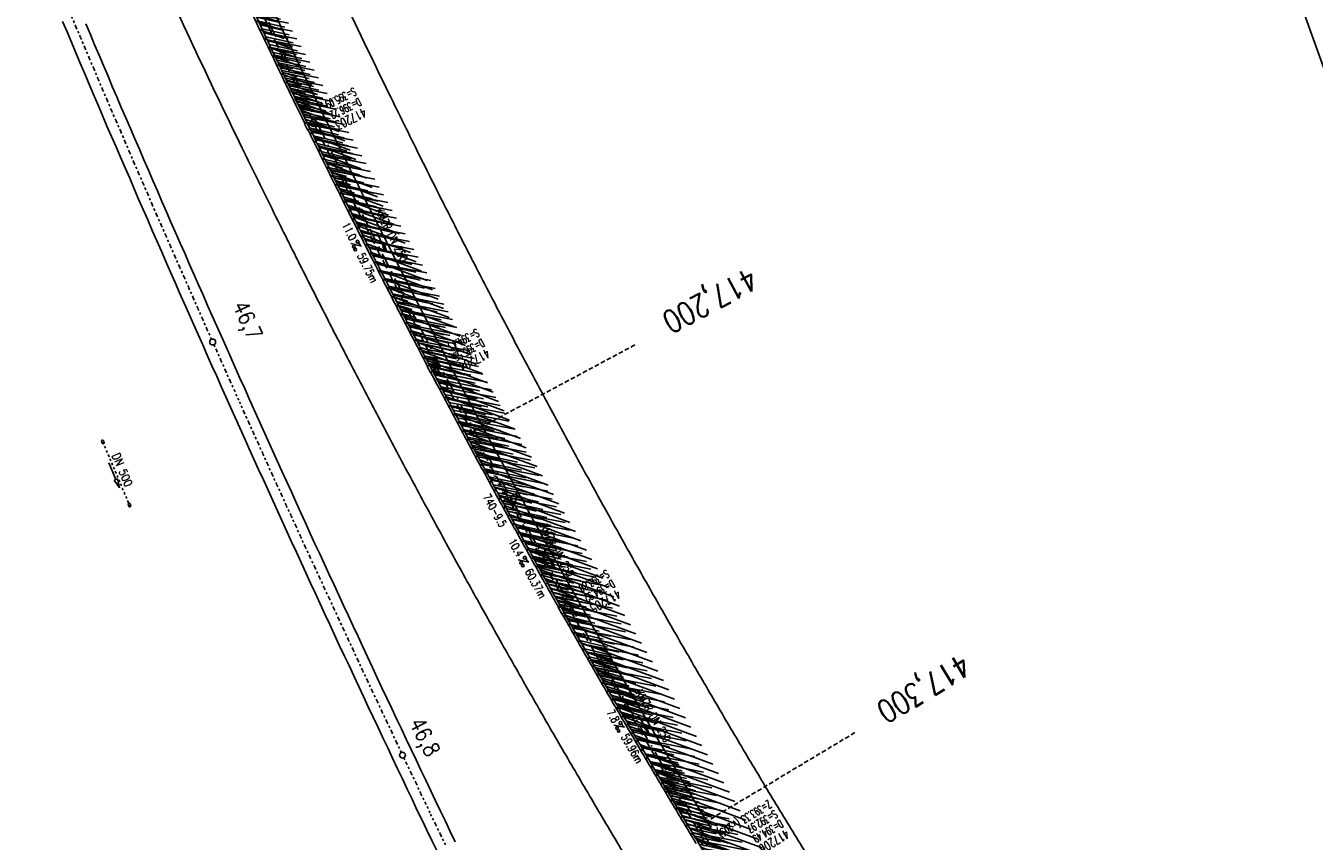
# Model space of a CAD drawing. Extents: x 447882 to 448688, y 437766 to 439043.
# Tile 14 of 50: x 448248 to 448531, y 438142 to 438321. Entities that reach past the tile are written whole.
import ezdxf
from ezdxf.enums import TextEntityAlignment as Align

# ---------------------------------------------------------------- set-up
doc = ezdxf.new("R2010")
doc.units = 0
doc.header["$LTSCALE"] = 2
doc.header["$MEASUREMENT"] = 0
for name, pattern in [('ACAD_ISO10W100W', [0.5, 0.25, -0.25]), ('AUSGEZOGEN', [0]), ('GESTRICH-X2', [1.5, 1, -0.5]), ('GESTRICHELT', [0.75, 0.5, -0.25]), ('STRICHLINIEX2', [0.5, 0.25, -0.25]), ('STRICHPT-X3', [3, 1.5, -0.75, 0, -0.75])]:
    doc.linetypes.add(name, pattern=pattern)
doc.layers.get('0').update_dxf_attribs({"linetype": 'AUSGEZOGEN'})
for name, color, linetype in [('ACHSE', 250, 'STRICHPT-X3'), ('Bahnachse', 7, 'CONTINUOUS'), ('FBR', 8, 'CONTINUOUS'), ('Gleisachsen', 7, 'CONTINUOUS'), ('HEKTOM', 250, 'GESTRICHELT'), ('KANAL', 7, 'GESTRICH-X2'), ('Netzknoten_PKT', 7, 'CONTINUOUS'), ('Netzknoten_PKT-NR', 7, 'CONTINUOUS'), ('Netzknoten_SIGNATUR', 7, 'CONTINUOUS'), ('PFEIL', 7, 'CONTINUOUS'), ('Planeinteilung', 6, 'CONTINUOUS'), ('RAHMEN', 250, 'AUSGEZOGEN'), ('SCHACHTNR', 6, 'CONTINUOUS'), ('SCHLITZRINNE', 8, 'AUSGEZOGEN'), ('SCHSYMBOL', 7, 'AUSGEZOGEN'), ('TEXTO', 4, 'CONTINUOUS'), ('TEXTU', 4, 'CONTINUOUS'), ('Wegdurchlässe', 15, 'CONTINUOUS')]:
    doc.layers.add(name, color=color, linetype=linetype)
doc.styles.add('ROMANS', font='romans.shx', dxfattribs={"width": 0.8})

# ---------------------------------------------------------------- blocks, each defined once
blk = doc.blocks.new('GST')
at = {"color": 0}
blk.add_circle((0, 0), 0.75, dxfattribs=at)
blk.add_point((0, 0), dxfattribs=at)
blk = doc.blocks.new('PROM')
blk.add_line((1.57, 1.82), (0.02, 0.02))
for centre, radius in [((0.32, 1.51), 0.317), ((0.94, 0.29), 0.283), ((1.64, 0.29), 0.283)]:
    blk.add_circle(centre, radius)
blk.add_arc((0.99, 2.68), 1.03, 239.1414, 303.3549)
blk = doc.blocks.new('PFEIL2')
at = {"color": 0}
for p, q in [((0.88, 0), (-2.4, -0.01)), ((0.88, -0.27), (0.88, 0.28)), ((0.88, 0.28), (2.43, 0.01)), ((0.91, 0.27), (0.88, 0.26)), ((0.97, 0.26), (0.88, 0.25)), ((1.02, 0.25), (0.88, 0.23)), ((1.07, 0.24), (0.88, 0.21)), ((1.13, 0.23), (0.88, 0.19)), ((1.18, 0.22), (0.88, 0.17)), ((1.24, 0.21), (0.88, 0.15)), ((1.29, 0.21), (0.88, 0.14)), ((1.34, 0.2), (0.88, 0.12)), ((1.4, 0.19), (0.88, 0.1)), ((1.45, 0.18), (0.88, 0.08)), ((1.51, 0.17), (0.88, 0.06)), ((1.56, 0.16), (0.88, 0.04)), ((1.61, 0.15), (0.88, 0.02)), ((1.67, 0.14), (0.88, 0.01)), ((1.72, 0.13), (0.88, -0.01)), ((1.78, 0.12), (0.88, -0.03)), ((1.83, 0.11), (0.88, -0.05)), ((1.88, 0.1), (0.88, -0.07)), ((1.94, 0.09), (0.88, -0.09)), ((2.05, 0.08), (0.88, -0.12)), ((1.99, 0.08), (0.88, -0.11)), ((2.1, 0.07), (0.88, -0.14)), ((2.15, 0.06), (0.88, -0.16)), ((2.21, 0.05), (0.88, -0.18)), ((2.26, 0.04), (0.88, -0.2)), ((2.32, 0.03), (0.88, -0.22)), ((2.37, 0.02), (0.88, -0.23)), ((2.42, 0.01), (0.88, -0.25)), ((2.43, 0.01), (0.88, -0.27))]:
    blk.add_line(p, q, dxfattribs=at)
blk = doc.blocks.new('PKT')
at = {"color": 0}
blk.add_circle((0, 0), 0.15, dxfattribs=at)
blk.add_point((0, 0), dxfattribs=at)
blk = doc.blocks.new('Station_Netzknoten')
at = {"layer": 'Netzknoten_SIGNATUR'}
for p, q in [((-1.75, 0.5), (1.75, 0.5)), ((0, -1.5), (-1.75, 0.5)), ((0, -1.5), (1.75, 0.5))]:
    blk.add_line(p, q, dxfattribs=at)
blk.add_point((0, 0), dxfattribs=at)
blk = doc.blocks.new('1135420')
at = {"layer": 'RAHMEN'}
blk.add_line((950, 415), (25, 415), dxfattribs=at)

msp = doc.modelspace()

# ---------------------------------------------------------------- hatches: boundary and pattern name
at = {"layer": 'SCHLITZRINNE'}
h = msp.add_hatch(dxfattribs=at)
h.set_pattern_fill('_USER', color=256, scale=1.5, angle=45, style=0, pattern_type=0)
h.set_pattern_definition([(339.6988, (448289.4614, 438343.1231), (0.5204327, 1.4068226), [])])
edge = h.paths.add_edge_path()
edge.add_arc((449904.24, 439087.13), 1777.86, 203.31812, 203.48267)
edge.add_arc((450830.09, 439489.36), 2787.31, 203.48267, 203.76867)
edge.add_arc((449457.11, 438884.7), 1287.08, 203.76867, 204.19775)
edge.add_arc((451276.92, 439702.47), 3282.18, 204.19775, 204.46645)
edge.add_arc((449906.01, 439078.68), 1776.02, 204.46645, 205.27297)
edge.add_arc((449910.82, 439080.95), 1781.34, 205.27297, 206.07829)
edge.add_arc((451264.49, 439743.47), 3288.45, 206.07829, 206.34674)
edge.add_arc((449467.42, 438853.49), 1283.08, 206.34674, 206.7765)
edge.add_arc((450802.56, 439527.23), 2778.58, 206.7765, 207.06319)
edge.add_arc((449911.38, 439071.91), 1777.82, 207.06319, 207.42161)
edge.add_arc((450110.43, 439175.18), 2002.06, 207.42161, 207.77968)
edge.add_arc((450110.95, 439175.45), 2002.65, 207.77968, 208.13769)
edge.add_arc((450111.73, 439175.87), 2003.53, 208.13769, 208.49541)
edge.add_arc((450113.78, 439176.99), 2005.87, 208.49541, 208.85292)
edge.add_arc((450109.18, 439174.45), 2000.61, 208.85292, 209.21131)
edge.add_arc((450108.36, 439173.99), 1999.67, 209.21131, 209.5698)
edge.add_arc((450107.2, 439173.33), 1998.34, 209.5698, 209.9288)
edge.add_arc((450102.31, 439170.52), 1992.7, 209.9288, 210.28832)
edge.add_arc((450111.32, 439175.78), 2003.13, 210.28832, 210.64578)
edge.add_arc((450119.74, 439180.77), 2012.92, 210.64578, 211.00236)
edge.add_arc((450119.64, 439180.71), 2012.81, 211.00236, 211.35916)
edge.add_arc((450107.59, 439173.36), 1998.69, 211.35916, 211.71723)
edge.add_arc((450101.48, 439169.59), 1991.51, 211.71723, 212.07656)
edge.add_arc((450113.56, 439177.16), 2005.76, 212.07656, 212.43462)
edge.add_arc((450112.63, 439176.56), 2004.66, 212.43462, 212.79251)
edge.add_arc((450107.74, 439173.42), 1998.85, 212.79251, 213.15092)
edge.add_arc((450108.76, 439174.08), 2000.07, 213.15092, 213.50955)
edge.add_arc((450105.42, 439171.87), 1996.06, 213.50955, 213.86854)
edge.add_arc((450110.46, 439175.25), 2002.13, 213.86854, 214.22594)
edge.add_arc((450122.84, 439183.68), 2017.1, 214.22594, 214.58201)
edge.add_arc((450116.67, 439179.42), 2009.61, 214.58201, 214.93982)
edge.add_arc((450097.03, 439165.7), 1985.65, 214.93982, 215.2998)
edge.add_arc((450097.52, 439166.05), 1986.25, 215.2998, 215.6597)
edge.add_arc((450116.05, 439179.34), 2009.05, 215.6597, 216.01756)
edge.add_arc((450123.92, 439185.07), 2018.79, 216.01756, 216.37348)
edge.add_arc((450109.34, 439174.33), 2000.67, 216.37348, 216.72246)
edge.add_arc((451276.92, 439702.47), 3282.68, 204.28079, 204.46645)
edge.add_arc((449906.01, 439078.68), 1776.52, 204.46645, 205.27297)
edge.add_arc((449910.82, 439080.95), 1781.84, 205.27297, 206.01164)
h = msp.add_hatch(dxfattribs=at)
h.set_pattern_fill('_USER', color=256, scale=1.5, angle=45, style=0, pattern_type=0)
h.set_pattern_definition([(343.61786, (448348.5706, 438224.3388), (0.423064, 1.439103), [])])
edge = h.paths.add_edge_path()
edge.add_arc((449904.24, 439087.13), 1777.86, 203.31812, 203.48267)
edge.add_arc((450830.09, 439489.36), 2787.31, 203.48267, 203.76867)
edge.add_arc((449457.11, 438884.7), 1287.08, 203.76867, 204.19775)
edge.add_arc((451276.92, 439702.47), 3282.18, 204.19775, 204.46645)
edge.add_arc((449906.01, 439078.68), 1776.02, 204.46645, 205.27297)
edge.add_arc((449910.82, 439080.95), 1781.34, 205.27297, 206.07829)
edge.add_arc((451264.49, 439743.47), 3288.45, 206.07829, 206.34674)
edge.add_arc((449467.42, 438853.49), 1283.08, 206.34674, 206.7765)
edge.add_arc((450802.56, 439527.23), 2778.58, 206.7765, 207.06319)
edge.add_arc((449911.38, 439071.91), 1777.82, 207.06319, 207.42161)
edge.add_arc((450110.43, 439175.18), 2002.06, 207.42161, 207.77968)
edge.add_arc((450110.95, 439175.45), 2002.65, 207.77968, 208.13769)
edge.add_arc((450111.73, 439175.87), 2003.53, 208.13769, 208.49541)
edge.add_arc((450113.78, 439176.99), 2005.87, 208.49541, 208.85292)
edge.add_arc((450109.18, 439174.45), 2000.61, 208.85292, 209.21131)
edge.add_arc((450108.36, 439173.99), 1999.67, 209.21131, 209.5698)
edge.add_arc((450107.2, 439173.33), 1998.34, 209.5698, 209.9288)
edge.add_arc((450102.31, 439170.52), 1992.7, 209.9288, 210.28832)
edge.add_arc((450111.32, 439175.78), 2003.13, 210.28832, 210.64578)
edge.add_arc((450119.74, 439180.77), 2012.92, 210.64578, 211.00236)
edge.add_arc((450119.64, 439180.71), 2012.81, 211.00236, 211.35916)
edge.add_arc((450107.59, 439173.36), 1998.69, 211.35916, 211.71723)
edge.add_arc((450101.48, 439169.59), 1991.51, 211.71723, 212.07656)
edge.add_arc((450113.56, 439177.16), 2005.76, 212.07656, 212.43462)
edge.add_arc((450112.63, 439176.56), 2004.66, 212.43462, 212.79251)
edge.add_arc((450107.74, 439173.42), 1998.85, 212.79251, 213.15092)
edge.add_arc((450108.76, 439174.08), 2000.07, 213.15092, 213.50955)
edge.add_arc((450105.42, 439171.87), 1996.06, 213.50955, 213.86854)
edge.add_arc((450110.46, 439175.25), 2002.13, 213.86854, 214.22594)
edge.add_arc((450122.84, 439183.68), 2017.1, 214.22594, 214.58201)
edge.add_arc((450116.67, 439179.42), 2009.61, 214.58201, 214.93982)
edge.add_arc((450097.03, 439165.7), 1985.65, 214.93982, 215.2998)
edge.add_arc((450097.52, 439166.05), 1986.25, 215.2998, 215.6597)
edge.add_arc((450116.05, 439179.34), 2009.05, 215.6597, 216.01756)
edge.add_arc((450123.92, 439185.07), 2018.79, 216.01756, 216.37348)
edge.add_arc((450109.34, 439174.33), 2000.67, 216.37348, 216.72246)
edge.add_arc((450110.43, 439175.18), 2002.56, 207.68389, 207.77968)
edge.add_arc((450110.95, 439175.45), 2003.15, 207.77968, 208.13769)
edge.add_arc((450111.73, 439175.87), 2004.03, 208.13769, 208.49541)
edge.add_arc((450113.78, 439176.99), 2006.37, 208.49541, 208.85292)
edge.add_arc((450109.18, 439174.45), 2001.11, 208.85292, 209.21131)
edge.add_arc((450108.36, 439173.99), 2000.17, 209.21131, 209.36904)
h = msp.add_hatch(dxfattribs=at)
h.set_pattern_fill('_USER,_O', color=256, scale=1.5, angle=45, pattern_type=0)
h.set_pattern_definition([(346.6471, (448402.703, 438130.2319), (0.3464215, 1.459449), [])])
edge = h.paths.add_edge_path()
edge.add_arc((449904.24, 439087.13), 1777.86, 203.31812, 203.48267)
edge.add_arc((450830.09, 439489.36), 2787.31, 203.48267, 203.76867)
edge.add_arc((449457.11, 438884.7), 1287.08, 203.76867, 204.19775)
edge.add_arc((451276.92, 439702.47), 3282.18, 204.19775, 204.46645)
edge.add_arc((449906.01, 439078.68), 1776.02, 204.46645, 205.27297)
edge.add_arc((449910.82, 439080.95), 1781.34, 205.27297, 206.07829)
edge.add_arc((451264.49, 439743.47), 3288.45, 206.07829, 206.34674)
edge.add_arc((449467.42, 438853.49), 1283.08, 206.34674, 206.7765)
edge.add_arc((450802.56, 439527.23), 2778.58, 206.7765, 207.06319)
edge.add_arc((449911.38, 439071.91), 1777.82, 207.06319, 207.42161)
edge.add_arc((450110.43, 439175.18), 2002.06, 207.42161, 207.77968)
edge.add_arc((450110.95, 439175.45), 2002.65, 207.77968, 208.13769)
edge.add_arc((450111.73, 439175.87), 2003.53, 208.13769, 208.49541)
edge.add_arc((450113.78, 439176.99), 2005.87, 208.49541, 208.85292)
edge.add_arc((450109.18, 439174.45), 2000.61, 208.85292, 209.21131)
edge.add_arc((450108.36, 439173.99), 1999.67, 209.21131, 209.5698)
edge.add_arc((450107.2, 439173.33), 1998.34, 209.5698, 209.9288)
edge.add_arc((450102.31, 439170.52), 1992.7, 209.9288, 210.28832)
edge.add_arc((450111.32, 439175.78), 2003.13, 210.28832, 210.64578)
edge.add_arc((450119.74, 439180.77), 2012.92, 210.64578, 211.00236)
edge.add_arc((450119.64, 439180.71), 2012.81, 211.00236, 211.35916)
edge.add_arc((450107.59, 439173.36), 1998.69, 211.35916, 211.71723)
edge.add_arc((450101.48, 439169.59), 1991.51, 211.71723, 212.07656)
edge.add_arc((450113.56, 439177.16), 2005.76, 212.07656, 212.43462)
edge.add_arc((450112.63, 439176.56), 2004.66, 212.43462, 212.79251)
edge.add_arc((450107.74, 439173.42), 1998.85, 212.79251, 213.15092)
edge.add_arc((450108.76, 439174.08), 2000.07, 213.15092, 213.50955)
edge.add_arc((450105.42, 439171.87), 1996.06, 213.50955, 213.86854)
edge.add_arc((450110.46, 439175.25), 2002.13, 213.86854, 214.22594)
edge.add_arc((450122.84, 439183.68), 2017.1, 214.22594, 214.58201)
edge.add_arc((450116.67, 439179.42), 2009.61, 214.58201, 214.93982)
edge.add_arc((450097.03, 439165.7), 1985.65, 214.93982, 215.2998)
edge.add_arc((450097.52, 439166.05), 1986.25, 215.2998, 215.6597)
edge.add_arc((450116.05, 439179.34), 2009.05, 215.6597, 216.01756)
edge.add_arc((450123.92, 439185.07), 2018.79, 216.01756, 216.37348)
edge.add_arc((450109.34, 439174.33), 2000.67, 216.37348, 216.72246)
edge.add_arc((450119.64, 439180.71), 2013.31, 211.12891, 211.35916)
edge.add_arc((450107.59, 439173.36), 1999.19, 211.35916, 211.71723)
edge.add_arc((450101.48, 439169.59), 1992.01, 211.71723, 212.07656)
edge.add_arc((450113.56, 439177.16), 2006.26, 212.07656, 212.23445)
h = msp.add_hatch(dxfattribs=at)
h.set_pattern_fill('_USER,_O', color=256, scale=1.5, angle=45, pattern_type=0)
h.set_pattern_definition([(347.6119, (448421.49, 438100.1306), (0.321798, 1.4650754), [])])
edge = h.paths.add_edge_path()
edge.add_arc((449904.24, 439087.13), 1777.86, 203.31812, 203.48267)
edge.add_arc((450830.09, 439489.36), 2787.31, 203.48267, 203.76867)
edge.add_arc((449457.11, 438884.7), 1287.08, 203.76867, 204.19775)
edge.add_arc((451276.92, 439702.47), 3282.18, 204.19775, 204.46645)
edge.add_arc((449906.01, 439078.68), 1776.02, 204.46645, 205.27297)
edge.add_arc((449910.82, 439080.95), 1781.34, 205.27297, 206.07829)
edge.add_arc((451264.49, 439743.47), 3288.45, 206.07829, 206.34674)
edge.add_arc((449467.42, 438853.49), 1283.08, 206.34674, 206.7765)
edge.add_arc((450802.56, 439527.23), 2778.58, 206.7765, 207.06319)
edge.add_arc((449911.38, 439071.91), 1777.82, 207.06319, 207.42161)
edge.add_arc((450110.43, 439175.18), 2002.06, 207.42161, 207.77968)
edge.add_arc((450110.95, 439175.45), 2002.65, 207.77968, 208.13769)
edge.add_arc((450111.73, 439175.87), 2003.53, 208.13769, 208.49541)
edge.add_arc((450113.78, 439176.99), 2005.87, 208.49541, 208.85292)
edge.add_arc((450109.18, 439174.45), 2000.61, 208.85292, 209.21131)
edge.add_arc((450108.36, 439173.99), 1999.67, 209.21131, 209.5698)
edge.add_arc((450107.2, 439173.33), 1998.34, 209.5698, 209.9288)
edge.add_arc((450102.31, 439170.52), 1992.7, 209.9288, 210.28832)
edge.add_arc((450111.32, 439175.78), 2003.13, 210.28832, 210.64578)
edge.add_arc((450119.74, 439180.77), 2012.92, 210.64578, 211.00236)
edge.add_arc((450119.64, 439180.71), 2012.81, 211.00236, 211.35916)
edge.add_arc((450107.59, 439173.36), 1998.69, 211.35916, 211.71723)
edge.add_arc((450101.48, 439169.59), 1991.51, 211.71723, 212.07656)
edge.add_arc((450113.56, 439177.16), 2005.76, 212.07656, 212.43462)
edge.add_arc((450112.63, 439176.56), 2004.66, 212.43462, 212.79251)
edge.add_arc((450107.74, 439173.42), 1998.85, 212.79251, 213.15092)
edge.add_arc((450108.76, 439174.08), 2000.07, 213.15092, 213.50955)
edge.add_arc((450105.42, 439171.87), 1996.06, 213.50955, 213.86854)
edge.add_arc((450110.46, 439175.25), 2002.13, 213.86854, 214.22594)
edge.add_arc((450122.84, 439183.68), 2017.1, 214.22594, 214.58201)
edge.add_arc((450116.67, 439179.42), 2009.61, 214.58201, 214.93982)
edge.add_arc((450097.03, 439165.7), 1985.65, 214.93982, 215.2998)
edge.add_arc((450097.52, 439166.05), 1986.25, 215.2998, 215.6597)
edge.add_arc((450116.05, 439179.34), 2009.05, 215.6597, 216.01756)
edge.add_arc((450123.92, 439185.07), 2018.79, 216.01756, 216.37348)
edge.add_arc((450109.34, 439174.33), 2000.67, 216.37348, 216.72246)
edge.add_arc((450113.56, 439177.16), 2006.26, 212.27737, 212.43462)
edge.add_arc((450112.63, 439176.56), 2005.16, 212.43462, 212.79251)
edge.add_arc((450107.74, 439173.42), 1999.35, 212.79251, 213.09076)
h = msp.add_hatch(dxfattribs=at)
h.set_pattern_fill('_USER,_O', color=256, scale=1.5, angle=45, pattern_type=0)
h.set_pattern_definition([(348.87313, (448443.181, 438066.7889), (0.289473, 1.4718034), [])])
edge = h.paths.add_edge_path()
edge.add_arc((449904.24, 439087.13), 1777.86, 203.31812, 203.48267)
edge.add_arc((450830.09, 439489.36), 2787.31, 203.48267, 203.76867)
edge.add_arc((449457.11, 438884.7), 1287.08, 203.76867, 204.19775)
edge.add_arc((451276.92, 439702.47), 3282.18, 204.19775, 204.46645)
edge.add_arc((449906.01, 439078.68), 1776.02, 204.46645, 205.27297)
edge.add_arc((449910.82, 439080.95), 1781.34, 205.27297, 206.07829)
edge.add_arc((451264.49, 439743.47), 3288.45, 206.07829, 206.34674)
edge.add_arc((449467.42, 438853.49), 1283.08, 206.34674, 206.7765)
edge.add_arc((450802.56, 439527.23), 2778.58, 206.7765, 207.06319)
edge.add_arc((449911.38, 439071.91), 1777.82, 207.06319, 207.42161)
edge.add_arc((450110.43, 439175.18), 2002.06, 207.42161, 207.77968)
edge.add_arc((450110.95, 439175.45), 2002.65, 207.77968, 208.13769)
edge.add_arc((450111.73, 439175.87), 2003.53, 208.13769, 208.49541)
edge.add_arc((450113.78, 439176.99), 2005.87, 208.49541, 208.85292)
edge.add_arc((450109.18, 439174.45), 2000.61, 208.85292, 209.21131)
edge.add_arc((450108.36, 439173.99), 1999.67, 209.21131, 209.5698)
edge.add_arc((450107.2, 439173.33), 1998.34, 209.5698, 209.9288)
edge.add_arc((450102.31, 439170.52), 1992.7, 209.9288, 210.28832)
edge.add_arc((450111.32, 439175.78), 2003.13, 210.28832, 210.64578)
edge.add_arc((450119.74, 439180.77), 2012.92, 210.64578, 211.00236)
edge.add_arc((450119.64, 439180.71), 2012.81, 211.00236, 211.35916)
edge.add_arc((450107.59, 439173.36), 1998.69, 211.35916, 211.71723)
edge.add_arc((450101.48, 439169.59), 1991.51, 211.71723, 212.07656)
edge.add_arc((450113.56, 439177.16), 2005.76, 212.07656, 212.43462)
edge.add_arc((450112.63, 439176.56), 2004.66, 212.43462, 212.79251)
edge.add_arc((450107.74, 439173.42), 1998.85, 212.79251, 213.15092)
edge.add_arc((450108.76, 439174.08), 2000.07, 213.15092, 213.50955)
edge.add_arc((450105.42, 439171.87), 1996.06, 213.50955, 213.86854)
edge.add_arc((450110.46, 439175.25), 2002.13, 213.86854, 214.22594)
edge.add_arc((450122.84, 439183.68), 2017.1, 214.22594, 214.58201)
edge.add_arc((450116.67, 439179.42), 2009.61, 214.58201, 214.93982)
edge.add_arc((450097.03, 439165.7), 1985.65, 214.93982, 215.2998)
edge.add_arc((450097.52, 439166.05), 1986.25, 215.2998, 215.6597)
edge.add_arc((450116.05, 439179.34), 2009.05, 215.6597, 216.01756)
edge.add_arc((450123.92, 439185.07), 2018.79, 216.01756, 216.37348)
edge.add_arc((450109.34, 439174.33), 2000.67, 216.37348, 216.72246)
edge.add_arc((450107.74, 439173.42), 1999.35, 213.13382, 213.15092)
edge.add_arc((450108.76, 439174.08), 2000.57, 213.15092, 213.50955)
edge.add_arc((450105.42, 439171.87), 1996.56, 213.50955, 213.86854)
edge.add_arc((450110.46, 439175.25), 2002.63, 213.86854, 214.22594)
edge.add_arc((450122.84, 439183.68), 2017.6, 214.22594, 214.58201)
edge.add_arc((450116.67, 439179.42), 2010.11, 214.58201, 214.80582)

# ---------------------------------------------------------------- linework, layer by layer
at = {"layer": 'ACHSE'}
for points in [[(448115.4, 438985.5, -0.000001), (448118.19, 438967.92, -0.000001), (448122.12, 438943.23, 0.000002), (448126.05, 438918.54, 0.000007)], [(448291.28, 438343.96, 0.00352), (448301.78, 438321.3, 0.003514), (448312.62, 438298.75, 0.001171), (448319.42, 438284.94, 0.001875), (448323.72, 438276.34, 0.001251), (448330.01, 438263.96, 0.001564), (448335.09, 438254.08, 0.001562), (448340.88, 438243.01, 0.001562), (448346.74, 438231.96, 0.001561), (448352.67, 438220.96, 0.00156), (448358.67, 438209.99, 0.001564), (448364.74, 438199.06, 0.001564), (448370.87, 438188.17, 0.001566), (448377.08, 438177.31, 0.001569), (448383.35, 438166.51, 0.00156), (448389.68, 438155.74, 0.001556), (448396.09, 438145, 0.001557), (448402.57, 438134.28, 0.001562)]]:
    msp.add_lwpolyline(points, format="xyb", dxfattribs=at)
at = {"layer": 'Bahnachse', "linetype": 'ACAD_ISO10W100W'}
for p, q in [((448258.18, 438323.09), (448259.14, 438320.77)), ((448259.14, 438320.77), (448260.15, 438318.47)), ((448260.15, 438318.47), (448261.1, 438316.2)), ((448261.1, 438316.2), (448262.06, 438313.89)), ((448262.06, 438313.89), (448263.07, 438311.59)), ((448263.07, 438311.59), (448264.03, 438309.27)), ((448264.03, 438309.27), (448264.98, 438307)), ((448264.98, 438307), (448265.99, 438304.7)), ((448265.99, 438304.7), (448266.95, 438302.39)), ((448266.95, 438302.39), (448267.96, 438300.08)), ((448267.96, 438300.08), (448268.98, 438297.78)), ((448268.98, 438297.78), (448269.92, 438295.52)), ((448269.92, 438295.52), (448270.93, 438293.22)), ((448270.93, 438293.22), (448271.9, 438290.9)), ((448271.9, 438290.9), (448272.91, 438288.6)), ((448272.91, 438288.6), (448273.9, 438286.35)), ((448273.9, 438286.35), (448274.91, 438284.05)), ((448274.91, 438284.05), (448275.87, 438281.73)), ((448275.87, 438281.73), (448276.88, 438279.43)), ((448276.88, 438279.43), (448277.88, 438277.18)), ((448277.88, 438277.18), (448278.89, 438274.88)), ((448278.89, 438274.88), (448279.9, 438272.58)), ((448279.9, 438272.58), (448280.89, 438270.32)), ((448280.89, 438270.32), (448281.9, 438268.02)), ((448281.9, 438268.02), (448282.91, 438265.72)), ((448282.91, 438265.72), (448283.92, 438263.42)), ((448283.92, 438263.42), (448284.92, 438261.17)), ((448284.92, 438261.17), (448285.93, 438258.87)), ((448285.93, 438258.87), (448286.94, 438256.57)), ((448286.94, 438256.57), (448287.93, 438254.32)), ((448287.93, 438254.32), (448288.94, 438252.01)), ((448289.46, 438250.89), (448290, 438249.73)), ((448290, 438249.73), (448291.01, 438247.43)), ((448291.01, 438247.43), (448292.01, 438245.18)), ((448292.01, 438245.18), (448293.02, 438242.88)), ((448293.02, 438242.88), (448293.91, 438240.95)), ((448293.91, 438240.95), (448295.07, 438238.34)), ((448295.07, 438238.34), (448296.08, 438236.04)), ((448296.08, 438236.04), (448297.14, 438233.75)), ((448297.14, 438233.75), (448298.13, 438231.5)), ((448298.13, 438231.5), (448299.19, 438229.22)), ((448299.19, 438229.22), (448300.2, 438226.91)), ((448300.2, 438226.91), (448301.24, 438224.68)), ((448301.24, 438224.68), (448302.25, 438222.38)), ((448302.25, 438222.38), (448303.31, 438220.09)), ((448303.31, 438220.09), (448304.35, 438217.85)), ((448304.35, 438217.85), (448305.36, 438215.55)), ((448305.36, 438215.55), (448306.42, 438213.27)), ((448306.42, 438213.27), (448307.46, 438211.03)), ((448307.46, 438211.03), (448308.47, 438208.73)), ((448308.47, 438208.73), (448309.53, 438206.45)), ((448309.53, 438206.45), (448310.57, 438204.21)), ((448310.57, 438204.21), (448311.63, 438201.92)), ((448311.63, 438201.92), (448312.67, 438199.69)), ((448312.67, 438199.69), (448313.73, 438197.4)), ((448313.73, 438197.4), (448314.79, 438195.12)), ((448314.79, 438195.12), (448315.83, 438192.88)), ((448315.83, 438192.88), (448316.89, 438190.59)), ((448316.89, 438190.59), (448317.95, 438188.31)), ((448317.95, 438188.31), (448318.99, 438186.07)), ((448318.99, 438186.07), (448320.05, 438183.79)), ((448320.05, 438183.79), (448321.09, 438181.55)), ((448321.09, 438181.55), (448322.15, 438179.26)), ((448322.15, 438179.26), (448323.21, 438176.98)), ((448323.21, 438176.98), (448324.25, 438174.74)), ((448324.25, 438174.74), (448325.35, 438172.47)), ((448325.35, 438172.47), (448326.4, 438170.24)), ((448326.4, 438170.24), (448327.45, 438167.95)), ((448327.45, 438167.95), (448328.54, 438165.73)), ((448328.54, 438165.73), (448329.6, 438163.44)), ((448329.6, 438163.44), (448330.66, 438161.16)), ((448331.21, 438160.04), (448331.75, 438158.94)), ((448331.75, 438158.94), (448332.81, 438156.65)), ((448332.81, 438156.65), (448333.9, 438154.43)), ((448333.9, 438154.43), (448334.95, 438152.14)), ((448334.95, 438152.14), (448335.91, 438150.21)), ((448335.91, 438150.21), (448337.1, 438147.64)), ((448337.1, 438147.64), (448338.19, 438145.42)), ((448338.19, 438145.42), (448339.25, 438143.13)), ((448339.25, 438143.13), (448340.34, 438140.91))]:
    msp.add_line(p, q, dxfattribs=at)
at = {"layer": 'Bahnachse', "linetype": 'Continuous'}
for centre, start_param, end_param in [((448289.19, 438251.48), 2.750434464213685, 9.03361977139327), ((448330.92, 438160.62), 2.750434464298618, 9.033619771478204)]:
    msp.add_ellipse(centre, major_axis=(-0.46, 0.46), ratio=1, start_param=start_param, end_param=end_param, dxfattribs=at)
at = {"layer": 'FBR'}
for points in [[(448277.33, 438380.22, 0.001242), (448282.86, 438367.57, 0.001872), (448286.77, 438358.79, 0.001172), (448293.09, 438344.8, 0.00352), (448303.59, 438322.15, 0.003515), (448314.42, 438299.62, 0.00117), (448321.21, 438285.83, 0.001875), (448325.51, 438277.24, 0.001251), (448331.79, 438264.87, 0.001564), (448336.87, 438255, 0.001562), (448342.65, 438243.94, 0.001562), (448348.51, 438232.91, 0.001561), (448354.43, 438221.92, 0.00156), (448360.42, 438210.96, 0.001564), (448366.48, 438200.04, 0.001564), (448372.61, 438189.16, 0.001566), (448378.81, 438178.31, 0.001569), (448385.07, 438167.51, 0.00156), (448391.4, 438156.76, 0.001556), (448397.8, 438146.03, 0.000215), (448398.69, 438144.55)], [(448289.46, 438343.12, 0.003519), (448299.98, 438320.44, 0.003514), (448310.82, 438297.88, 0.001171), (448317.63, 438284.05, 0.001875), (448321.93, 438275.45, 0.001251), (448328.23, 438263.05, 0.001564), (448333.32, 438253.16, 0.001562), (448339.11, 438242.07, 0.001562), (448344.98, 438231.02, 0.001561), (448350.91, 438220.01, 0.00156), (448356.92, 438209.03, 0.001564), (448362.99, 438198.09, 0.001564), (448369.13, 438187.18, 0.001566), (448375.35, 438176.31, 0.001569), (448381.62, 438165.5, 0.00156), (448387.96, 438154.72, 0.001556), (448394.37, 438143.97, 0.001557), (448400.86, 438133.24, 0.001562)], [(448275.61, 438336.74, 0.003516), (448286.18, 438313.93, 0.003511), (448297.09, 438291.24, 0.001175), (448303.96, 438277.29, 0.001877), (448308.31, 438268.59, 0.00125), (448314.65, 438256.09, 0.001564), (448319.78, 438246.14, 0.001562), (448325.62, 438234.97, 0.001562), (448331.53, 438223.83, 0.001561), (448337.51, 438212.73, 0.00156), (448343.56, 438201.67, 0.001564), (448349.68, 438190.64, 0.001564), (448355.87, 438179.66, 0.001566), (448362.13, 438168.7, 0.001569), (448368.45, 438157.81, 0.00156), (448374.83, 438146.95, 0.001556), (448381.3, 438136.11, 0.001557)], [(448317.16, 438328.55, 0.003518), (448327.93, 438306.15, 0.001167), (448334.66, 438292.48, 0.001873), (448338.91, 438283.98, 0.001253), (448345.14, 438271.71, 0.001564), (448350.18, 438261.91, 0.001562), (448355.93, 438250.93, 0.001562), (448361.74, 438239.98, 0.001561), (448367.61, 438229.07, 0.00156), (448373.56, 438218.2, 0.001564), (448379.58, 438207.36, 0.001564), (448385.66, 438196.56, 0.001566), (448391.81, 438185.79, 0.001569), (448398.03, 438175.08, 0.00156), (448404.3, 438164.41, 0.001556), (448410.66, 438153.75, 0.001557), (448417.09, 438143.13, 0.001562), (448423.56, 438132.59, 0.001568)]]:
    msp.add_lwpolyline(points, format="xyb", dxfattribs=at)
at = {"layer": 'Gleisachsen', "linetype": 'Continuous'}
for p, q in [((448256.17, 438321.98), (448257.17, 438319.72)), ((448257.17, 438319.72), (448258.13, 438317.41)), ((448261.29, 438321.43), (448262.3, 438319.13)), ((448262.3, 438319.13), (448263.25, 438316.86)), ((448258.13, 438317.41), (448259.09, 438315.09)), ((448263.25, 438316.86), (448264.21, 438314.55)), ((448259.09, 438315.09), (448260.1, 438312.79)), ((448264.21, 438314.55), (448265.22, 438312.25)), ((448260.1, 438312.79), (448261.07, 438310.48)), ((448261.07, 438310.48), (448262.03, 438308.16)), ((448265.22, 438312.25), (448266.19, 438309.93)), ((448262.03, 438308.16), (448263.02, 438305.91)), ((448266.19, 438309.93), (448267.13, 438307.66)), ((448267.13, 438307.66), (448268.14, 438305.36)), ((448263.02, 438305.91), (448263.99, 438303.59)), ((448268.14, 438305.36), (448269.11, 438303.05)), ((448263.99, 438303.59), (448265, 438301.29)), ((448269.11, 438303.05), (448270.12, 438300.75)), ((448265, 438301.29), (448265.96, 438298.97)), ((448270.12, 438300.75), (448271.13, 438298.44)), ((448265.96, 438298.97), (448266.97, 438296.67)), ((448266.97, 438296.67), (448267.98, 438294.37)), ((448271.13, 438298.44), (448272.07, 438296.18)), ((448272.07, 438296.18), (448273.08, 438293.88)), ((448267.98, 438294.37), (448268.93, 438292.11)), ((448273.08, 438293.88), (448274.05, 438291.56)), ((448268.93, 438292.11), (448269.94, 438289.8)), ((448274.05, 438291.56), (448275.06, 438289.26)), ((448269.94, 438289.8), (448270.95, 438287.5)), ((448275.06, 438289.26), (448276.05, 438287.01)), ((448270.95, 438287.5), (448271.91, 438285.19)), ((448271.91, 438285.19), (448272.92, 438282.89)), ((448276.05, 438287.01), (448277.06, 438284.71)), ((448272.92, 438282.89), (448273.92, 438280.64)), ((448277.06, 438284.71), (448278.02, 438282.39)), ((448278.02, 438282.39), (448279.03, 438280.09)), ((448273.92, 438280.64), (448274.93, 438278.33)), ((448279.03, 438280.09), (448280.03, 438277.84)), ((448274.93, 438278.33), (448275.89, 438276.02)), ((448280.03, 438277.84), (448281.04, 438275.54)), ((448275.89, 438276.02), (448276.9, 438273.72)), ((448276.9, 438273.72), (448277.91, 438271.42)), ((448281.04, 438275.54), (448282.05, 438273.24)), ((448277.91, 438271.42), (448278.9, 438269.17)), ((448282.05, 438273.24), (448283.04, 438270.98)), ((448283.04, 438270.98), (448284.05, 438268.68)), ((448278.9, 438269.17), (448279.91, 438266.86)), ((448284.05, 438268.68), (448285.06, 438266.38)), ((448279.91, 438266.86), (448280.92, 438264.56)), ((448285.06, 438266.38), (448286.08, 438264.08)), ((448280.92, 438264.56), (448281.93, 438262.26)), ((448281.93, 438262.26), (448282.93, 438260.01)), ((448286.08, 438264.08), (448287.07, 438261.83)), ((448282.93, 438260.01), (448283.94, 438257.71)), ((448287.07, 438261.83), (448288.08, 438259.53)), ((448288.08, 438259.53), (448289.09, 438257.23)), ((448283.94, 438257.71), (448284.95, 438255.41)), ((448289.09, 438257.23), (448290.09, 438254.98)), ((448284.95, 438255.41), (448286.01, 438253.13)), ((448290.09, 438254.98), (448291.1, 438252.68)), ((448286.01, 438253.13), (448287.02, 438250.82)), ((448291.1, 438252.68), (448292.15, 438250.39)), ((448287.02, 438250.82), (448288.01, 438248.57)), ((448288.01, 438248.57), (448289.02, 438246.27)), ((448292.15, 438250.39), (448293.16, 438248.09)), ((448293.16, 438248.09), (448294.16, 438245.84)), ((448289.02, 438246.27), (448290.08, 438243.99)), ((448294.16, 438245.84), (448295.17, 438243.54)), ((448290.08, 438243.99), (448291.09, 438241.69)), ((448295.17, 438243.54), (448296.23, 438241.25)), ((448291.09, 438241.69), (448292.09, 438239.43)), ((448296.23, 438241.25), (448297.22, 438239)), ((448292.09, 438239.43), (448293.14, 438237.15)), ((448293.14, 438237.15), (448294.15, 438234.85)), ((448297.22, 438239), (448298.23, 438236.7)), ((448294.15, 438234.85), (448295.15, 438232.59)), ((448298.23, 438236.7), (448299.29, 438234.41)), ((448299.29, 438234.41), (448300.28, 438232.16)), ((448295.15, 438232.59), (448296.21, 438230.31)), ((448300.28, 438232.16), (448301.34, 438229.88)), ((448296.21, 438230.31), (448297.22, 438228.01)), ((448301.34, 438229.88), (448302.35, 438227.58)), ((448297.22, 438228.01), (448298.27, 438225.72)), ((448298.27, 438225.72), (448299.27, 438223.47)), ((448302.35, 438227.58), (448303.39, 438225.34)), ((448299.27, 438223.47), (448300.33, 438221.19)), ((448303.39, 438225.34), (448304.4, 438223.04)), ((448304.4, 438223.04), (448305.46, 438220.75)), ((448300.33, 438221.19), (448301.38, 438218.9)), ((448305.46, 438220.75), (448306.5, 438218.51)), ((448301.38, 438218.9), (448302.39, 438216.6)), ((448306.5, 438218.51), (448307.51, 438216.21)), ((448302.39, 438216.6), (448303.44, 438214.36)), ((448303.44, 438214.36), (448304.49, 438212.08)), ((448307.51, 438216.21), (448308.57, 438213.93)), ((448304.49, 438212.08), (448305.51, 438209.78)), ((448308.57, 438213.93), (448309.62, 438211.69)), ((448309.62, 438211.69), (448310.63, 438209.39)), ((448305.51, 438209.78), (448306.55, 438207.54)), ((448310.63, 438209.39), (448311.68, 438207.11)), ((448306.55, 438207.54), (448307.61, 438205.26)), ((448311.68, 438207.11), (448312.73, 438204.87)), ((448307.61, 438205.26), (448308.66, 438202.97)), ((448308.66, 438202.97), (448309.66, 438200.72)), ((448312.73, 438204.87), (448313.78, 438202.58)), ((448309.66, 438200.72), (448310.72, 438198.43)), ((448313.78, 438202.58), (448314.83, 438200.35)), ((448314.83, 438200.35), (448315.88, 438198.06)), ((448310.72, 438198.43), (448311.77, 438196.15)), ((448315.88, 438198.06), (448316.94, 438195.78)), ((448311.77, 438196.15), (448312.82, 438193.91)), ((448316.94, 438195.78), (448317.98, 438193.54)), ((448312.82, 438193.91), (448313.87, 438191.63)), ((448313.87, 438191.63), (448314.93, 438189.34)), ((448317.98, 438193.54), (448319.04, 438191.25)), ((448314.93, 438189.34), (448315.97, 438187.1)), ((448319.04, 438191.25), (448320.1, 438188.97)), ((448320.1, 438188.97), (448321.14, 438186.73)), ((448315.97, 438187.1), (448317.03, 438184.82)), ((448321.14, 438186.73), (448322.2, 438184.45)), ((448317.03, 438184.82), (448318.09, 438182.53)), ((448322.2, 438184.45), (448323.24, 438182.21)), ((448318.09, 438182.53), (448319.18, 438180.31)), ((448319.18, 438180.31), (448320.24, 438178.03)), ((448323.24, 438182.21), (448324.3, 438179.92)), ((448320.24, 438178.03), (448321.29, 438175.74)), ((448324.3, 438179.92), (448325.36, 438177.64)), ((448325.36, 438177.64), (448326.4, 438175.4)), ((448321.29, 438175.74), (448322.34, 438173.5)), ((448326.4, 438175.4), (448327.5, 438173.13)), ((448322.34, 438173.5), (448323.39, 438171.22)), ((448327.5, 438173.13), (448328.55, 438170.9)), ((448323.39, 438171.22), (448324.5, 438168.95)), ((448324.5, 438168.95), (448325.54, 438166.71)), ((448328.55, 438170.9), (448329.6, 438168.61)), ((448325.54, 438166.71), (448326.6, 438164.43)), ((448329.6, 438168.61), (448330.69, 438166.39)), ((448330.69, 438166.39), (448331.75, 438164.1)), ((448326.6, 438164.43), (448327.69, 438162.21)), ((448331.75, 438164.1), (448332.81, 438161.82)), ((448327.69, 438162.21), (448328.75, 438159.92)), ((448332.81, 438161.82), (448333.9, 438159.6)), ((448328.75, 438159.92), (448329.81, 438157.64)), ((448329.81, 438157.64), (448330.9, 438155.41)), ((448333.9, 438159.6), (448334.96, 438157.31)), ((448330.9, 438155.41), (448331.95, 438153.13)), ((448334.96, 438157.31), (448336.05, 438155.09)), ((448336.05, 438155.09), (448337.11, 438152.8)), ((448331.95, 438153.13), (448333.04, 438150.91)), ((448337.11, 438152.8), (448338.2, 438150.58)), ((448333.04, 438150.91), (448334.1, 438148.62)), ((448338.2, 438150.58), (448339.25, 438148.3)), ((448334.1, 438148.62), (448335.21, 438146.35)), ((448335.21, 438146.35), (448336.3, 438144.13)), ((448339.25, 438148.3), (448340.34, 438146.08)), ((448340.34, 438146.08), (448341.4, 438143.79)), ((448336.3, 438144.13), (448337.35, 438141.85)), ((448341.4, 438143.79), (448342.49, 438141.57)), ((448337.35, 438141.85), (448338.44, 438139.62))]:
    msp.add_line(p, q, dxfattribs=at)
at = {"layer": 'HEKTOM'}
for p, q in [((448346.75, 438231.97), (448382.03, 438250.84)), ((448396.09, 438145), (448430.38, 438165.59))]:
    msp.add_line(p, q, dxfattribs=at)
at = {"layer": 'KANAL'}
for p, q in [((448286.28, 438353.34), (448311.06, 438300.28)), ((448311.72, 438298.94), (448337.91, 438246.91)), ((448338.59, 438245.56), (448366.88, 438193.94)), ((448367.63, 438192.66), (448397.03, 438142.12))]:
    msp.add_line(p, q, dxfattribs=at)
at = {"layer": 'SCHLITZRINNE'}
for p, q in [((448310.45, 438297.5), (448311.11, 438297.28)), ((448311.37, 438295.62), (448312.04, 438295.39)), ((448312.3, 438293.73), (448312.97, 438293.51)), ((448313.23, 438291.84), (448313.9, 438291.62)), ((448314.16, 438289.95), (448314.83, 438289.73)), ((448315.09, 438288.06), (448315.76, 438287.84)), ((448316.03, 438286.17), (448316.69, 438285.95)), ((448316.96, 438284.28), (448317.63, 438284.05)), ((448317.9, 438282.38), (448318.57, 438282.16)), ((448318.84, 438280.49), (448319.51, 438280.27)), ((448319.79, 438278.59), (448320.46, 438278.37)), ((448320.74, 438276.7), (448321.41, 438276.47)), ((448321.7, 438274.8), (448322.37, 438274.57)), ((448322.66, 438272.9), (448323.33, 438272.67)), ((448323.62, 438271), (448324.29, 438270.77)), ((448324.58, 438269.1), (448325.26, 438268.87)), ((448325.55, 438267.2), (448326.23, 438266.97)), ((448326.52, 438265.29), (448327.2, 438265.07)), ((448327.49, 438263.39), (448328.17, 438263.17)), ((448328.46, 438261.49), (448329.14, 438261.26)), ((448329.44, 438259.58), (448330.12, 438259.36)), ((448330.42, 438257.67), (448331.1, 438257.45)), ((448331.41, 438255.77), (448332.08, 438255.54)), ((448332.39, 438253.86), (448333.07, 438253.63)), ((448333.38, 438251.95), (448334.06, 438251.72)), ((448334.38, 438250.04), (448335.06, 438249.81)), ((448335.37, 438248.13), (448336.06, 438247.9)), ((448336.38, 438246.21), (448336.49, 438246.17)), ((448366.26, 438191.24), (448366.94, 438191.06)), ((448367.3, 438189.41), (448367.97, 438189.23)), ((448368.33, 438187.58), (448369.01, 438187.4)), ((448369.37, 438185.75), (448370.05, 438185.57)), ((448370.42, 438183.91), (448371.1, 438183.73)), ((448371.46, 438182.08), (448372.14, 438181.9)), ((448372.51, 438180.25), (448373.19, 438180.06)), ((448373.56, 438178.41), (448374.25, 438178.23)), ((448374.62, 438176.57), (448375.3, 438176.39)), ((448375.68, 438174.74), (448376.36, 438174.55)), ((448376.74, 438172.9), (448377.42, 438172.72)), ((448377.8, 438171.06), (448378.49, 438170.88)), ((448378.87, 438169.22), (448379.56, 438169.04)), ((448379.94, 438167.38), (448380.63, 438167.2)), ((448381.01, 438165.54), (448381.7, 438165.36)), ((448382.09, 438163.7), (448382.78, 438163.51)), ((448383.17, 438161.86), (448383.86, 438161.67)), ((448384.25, 438160.01), (448384.94, 438159.83)), ((448385.34, 438158.17), (448386.03, 438157.98)), ((448386.43, 438156.32), (448387.12, 438156.14)), ((448387.52, 438154.48), (448388.21, 438154.29)), ((448388.62, 438152.63), (448389.31, 438152.44)), ((448389.72, 438150.78), (448390.41, 438150.59)), ((448390.82, 438148.93), (448391.51, 438148.75)), ((448391.92, 438147.08), (448392.62, 438146.9)), ((448393.03, 438145.23), (448393.73, 438145.05)), ((448394.14, 438143.38), (448394.84, 438143.19))]:
    msp.add_line(p, q, dxfattribs=at)
for points in [[(448284.62, 438352.61, 0.00081), (448289.01, 438342.92, 0.003519), (448299.52, 438320.23, 0.003223), (448309.46, 438299.52, 0.001171)], [(448310.12, 438298.17, 0.00008), (448310.37, 438297.66, 0.001171), (448317.18, 438283.83, 0.001875), (448321.49, 438275.22, 0.001251), (448327.78, 438262.82, 0.001564), (448332.87, 438252.93, 0.000957), (448336.42, 438246.13, 0.001562)], [(448337.11, 438244.8, 0.000418), (448338.67, 438241.84, 0.001562), (448344.54, 438230.78, 0.001561), (448350.48, 438219.77, 0.00156), (448356.48, 438208.79, 0.001564), (448362.56, 438197.84, 0.000688), (448365.25, 438193.04, 0.001566)], [(448365.99, 438191.73, 0.000688), (448368.7, 438186.94, 0.001566), (448374.91, 438176.06, 0.001569), (448381.19, 438165.24, 0.00156), (448387.53, 438154.47, 0.001556), (448393.95, 438143.71, 0.000366), (448395.46, 438141.19, 0.001562)]]:
    msp.add_lwpolyline(points, format="xyb", dxfattribs=at)
at = {"layer": 'SCHSYMBOL'}
for points in [[(448309.92, 438299.74), (448310.57, 438298.39), (448310.05, 438298.13), (448309.39, 438299.48)], [(448336.87, 438246.37), (448337.57, 438245.03), (448337.05, 438244.76), (448336.35, 438246.1)], [(448365.69, 438193.28), (448366.42, 438191.97), (448365.92, 438191.69), (448365.18, 438193)]]:
    msp.add_lwpolyline(points, close=True, dxfattribs=at)
at = {"layer": 'Wegdurchlässe', "linetype": 'STRICHLINIEX2'}
msp.add_line((448271.08, 438215.2), (448264.88, 438229.9), dxfattribs=at)
at = {"layer": 'Wegdurchlässe', "linetype": 'Continuous'}
for p, q in [((448266.39, 438224.91), (448267.92, 438221.21)), ((448268.29, 438221.37), (448267.55, 438221.06)), ((448267.55, 438221.06), (448268.69, 438219.37)), ((448268.69, 438219.37), (448268.29, 438221.37))]:
    msp.add_line(p, q, dxfattribs=at)
for centre in [(448265.05, 438229.48), (448270.91, 438215.61)]:
    msp.add_ellipse(centre, major_axis=(-0.173, 0.415), ratio=0.555594, start_param=3.141593, end_param=9.424778, dxfattribs=at)

# ---------------------------------------------------------------- block references
at = {"layer": 'Netzknoten_PKT'}
msp.add_blockref('PKT', (448354.85, 438216.97), dxfattribs=at)
at = {"layer": 'Netzknoten_SIGNATUR', "rotation": 29.19198949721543}
msp.add_blockref('Station_Netzknoten', (448354.85, 438216.97), dxfattribs=at)
at = {"layer": 'PFEIL'}
for p, rotation in [((448326.38, 438273.37), 296.696700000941), ((448363.18, 438203.93), 298.7188999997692), ((448383.82, 438167.57), 300.2039999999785)]:
    msp.add_blockref('PFEIL2', p, dxfattribs=dict(at, rotation=rotation))
at = {"layer": 'Planeinteilung', "linetype": 'Continuous', "rotation": 289.6609145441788}
msp.add_blockref('1135420', (447881.81, 438902.05), dxfattribs=at)
at = {"layer": 'SCHSYMBOL'}
for p, rotation in [((448311.38, 438299.61), 295.9510999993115), ((448338.23, 438246.23), 297.6622999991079), ((448367.23, 438193.29), 299.3911000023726), ((448397.4, 438141.47), 301.1082000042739)]:
    msp.add_blockref('GST', p, dxfattribs=dict(at, rotation=rotation))
at = {"layer": 'TEXTU'}
for p, rotation in [((448319.54, 438273.14), 296.696700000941), ((448356.31, 438203.59), 298.7188999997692), ((448377.36, 438167.2), 300.2039999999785)]:
    msp.add_blockref('PROM', p, dxfattribs=dict(at, rotation=rotation))

# ---------------------------------------------------------------- texts
at = {"layer": 'Bahnachse', "linetype": 'Continuous', "style": 'ROMANS', "width": 0.8334}
for s, rotation, oblique, p in [('46,7', 294.5958, 0, (448293.5, 438259.51)), ('46,8', 296.8382, 360, (448332.3, 438167.74))]:
    msp.add_text(s, height=3.5, rotation=rotation, dxfattribs=dict(at, oblique=oblique)).set_placement(p)
at = {"layer": 'HEKTOM', "style": 'ROMANS', "width": 0.8}
for s, rotation, p in [('417,200', 208.1376, (448407.21, 438268.05)), ('417,300', 211.0024, (448453.79, 438183.14))]:
    msp.add_text(s, height=5, rotation=rotation, dxfattribs=at).set_placement(p)
at = {"layer": 'Netzknoten_PKT-NR', "style": 'ROMANS', "width": 0.75}
msp.add_text('740-9.5', height=1.8, rotation=299.5864, dxfattribs=at).set_placement((448352.37, 438210.54), align=Align.RIGHT)
at = {"layer": 'SCHACHTNR', "style": 'ROMANS'}
for s, height, rotation, width, p in [('S=395.09', 1.8, 205.9511, 0.6, (448320.21, 438307.5)), ('D=396.22', 1.8, 205.9511, 0.6, (448321.3, 438305.25)), ('417203', 2, 205.9511, 0.7, (448322.4, 438303)), ('S=394.43', 1.8, 207.6623, 0.6, (448347.17, 438254.47)), ('D=395.55', 1.8, 207.6623, 0.6, (448348.33, 438252.25)), ('417204', 2, 207.6623, 0.7, (448349.48, 438250.03)), ('S=393.80', 1.8, 209.3911, 0.6, (448375.73, 438201.48)), ('D=394.92', 1.8, 209.3911, 0.6, (448376.95, 438199.29)), ('417205', 2, 209.3911, 0.7, (448378.2, 438197.1)), ('Z=393.33 (v.205)', 1.8, 211.1082, 0.6, (448411.33, 438150.79)), ('S=392.97', 1.8, 211.1082, 0.6, (448412.64, 438148.63)), ('D=394.49', 1.8, 211.1082, 0.6, (448413.93, 438146.5)), ('417206', 2, 211.1082, 0.7, (448415.21, 438144.35))]:
    msp.add_text(s, height=height, rotation=rotation, dxfattribs=dict(at, width=width)).set_placement(p)
at = {"layer": 'TEXTO', "style": 'ROMANS', "width": 0.75}
for rotation, p in [(296.6967, (448327.72, 438274.63)), (298.7189, (448364.09, 438205.25)), (300.204, (448385.27, 438168.79))]:
    msp.add_text('KMZR DN 250', height=1.8, rotation=rotation, dxfattribs=at).set_placement(p, align=Align.CENTER)
at = {"layer": 'TEXTU', "style": 'ROMANS', "width": 0.75}
for s, rotation, p in [('11.0', 296.6967, (448317.5, 438277.22)), ('59.75m', 296.6967, (448320.9, 438270.47)), ('10.4', 298.7189, (448354.1, 438207.6)), ('60.37m', 298.7189, (448357.76, 438200.97)), ('7.8', 300.204, (448375.72, 438169.99)), ('59.96m', 300.204, (448378.88, 438164.61))]:
    msp.add_text(s, height=1.8, rotation=rotation, dxfattribs=at).set_placement(p)
at = {"layer": 'Wegdurchlässe', "linetype": 'Continuous', "style": 'ROMANS', "oblique": 360, "width": 0.8334}
msp.add_text('DN 500', height=1.8, rotation=293.0466, dxfattribs=at).set_placement((448266.99, 438226.53))

doc.saveas('drawing.dxf')
